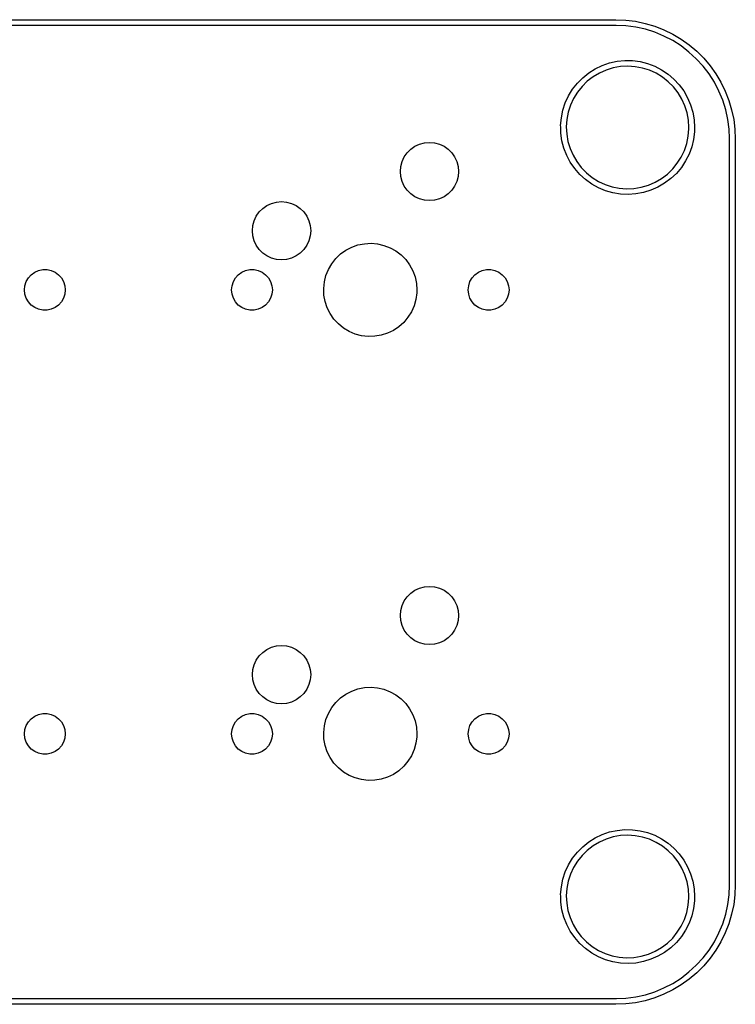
# Model space of a CAD drawing. Extents: x 93 to 214, y -121 to -79.
# Tile 4 of 4: x 183 to 214, y -121 to -79. Entities that reach past the tile are written whole.
import ezdxf

# ---------------------------------------------------------------- set-up
doc = ezdxf.new("R2010")
doc.units = 0
doc.layers.add('BLACK', color=7, linetype='CONTINUOUS')

msp = doc.modelspace()

# ---------------------------------------------------------------- linework, layer by layer
at = {"layer": 'BLACK', "linetype": 'CONTINUOUS'}
for p, q in [((98.5987, -79.1184), (208.599, -79.1184)), ((208.599, -79.3684), (98.5987, -79.3684)), ((208.599, -79.1184), (209.022, -79.1359)), ((208.614, -79.3644), (208.599, -79.3684)), ((209.024, -79.3824), (208.614, -79.3644)), ((209.022, -79.1359), (209.442, -79.1883)), ((209.446, -79.4379), (209.024, -79.3824)), ((209.442, -79.1883), (209.857, -79.2753)), ((209.857, -79.2753), (210.263, -79.3961)), ((210.263, -79.3961), (210.657, -79.5501)), ((209.862, -79.5301), (209.446, -79.4379)), ((210.268, -79.6581), (209.862, -79.5301)), ((210.661, -79.821), (210.268, -79.6581)), ((210.657, -79.5501), (211.038, -79.7361)), ((211.039, -80.0175), (210.661, -79.821)), ((211.038, -79.7361), (211.402, -79.953)), ((211.398, -80.2463), (211.039, -80.0175)), ((211.735, -80.5054), (211.398, -80.2463)), ((211.402, -79.953), (211.747, -80.1991)), ((211.747, -80.1991), (212.07, -80.4729)), ((212.049, -80.793), (211.735, -80.5054)), ((212.07, -80.4729), (212.369, -80.7724)), ((207.714, -81.2241), (208.012, -81.0816)), ((208.012, -81.0816), (208.326, -80.9743)), ((208.326, -80.9743), (208.649, -80.9038)), ((208.649, -80.9038), (208.978, -80.871)), ((209.113, -81.1137), (208.796, -81.1311)), ((208.978, -80.871), (209.309, -80.8762)), ((209.428, -81.1344), (209.113, -81.1137)), ((209.309, -80.8762), (209.637, -80.9194)), ((209.637, -80.9194), (209.958, -81)), ((209.958, -81), (210.268, -81.117)), ((210.268, -81.117), (210.562, -81.2688)), ((212.337, -81.1069), (212.049, -80.793)), ((212.596, -81.4446), (212.337, -81.1069)), ((212.369, -80.7724), (212.643, -81.0956)), ((212.643, -81.0956), (212.889, -81.4403)), ((207.175, -81.6069), (207.433, -81.3999)), ((207.433, -81.3999), (207.714, -81.2241)), ((207.893, -81.4066), (207.621, -81.5684)), ((208.182, -81.2786), (207.893, -81.4066)), ((208.485, -81.1863), (208.182, -81.2786)), ((208.796, -81.1311), (208.485, -81.1863)), ((209.739, -81.1929), (209.428, -81.1344)), ((210.041, -81.2883), (209.739, -81.1929)), ((210.329, -81.4193), (210.041, -81.2883)), ((210.6, -81.584), (210.329, -81.4193)), ((210.562, -81.2688), (210.837, -81.4534)), ((210.837, -81.4534), (211.089, -81.6684)), ((212.825, -81.8036), (212.596, -81.4446)), ((212.889, -81.4403), (213.106, -81.8042)), ((206.738, -82.1026), (206.942, -81.8422)), ((206.942, -81.8422), (207.175, -81.6069)), ((207.37, -81.7617), (207.144, -81.9838)), ((207.621, -81.5684), (207.37, -81.7617)), ((210.848, -81.7799), (210.6, -81.584)), ((211.071, -82.0043), (210.848, -81.7799)), ((211.089, -81.6684), (211.314, -81.9108)), ((211.314, -81.9108), (211.51, -82.1776)), ((213.021, -82.1812), (212.825, -81.8036)), ((213.106, -81.8042), (213.292, -82.1847)), ((206.426, -82.6851), (206.565, -82.3849)), ((206.565, -82.3849), (206.738, -82.1026)), ((206.947, -82.2313), (206.781, -82.5007)), ((207.144, -81.9838), (206.947, -82.2313)), ((211.266, -82.2539), (211.071, -82.0043)), ((211.429, -82.5251), (211.266, -82.2539)), ((211.51, -82.1776), (211.674, -82.4651)), ((213.184, -82.5745), (213.021, -82.1812)), ((213.292, -82.1847), (213.446, -82.5794)), ((206.322, -82.9993), (206.426, -82.6851)), ((206.649, -82.7882), (206.552, -83.0894)), ((206.781, -82.5007), (206.649, -82.7882)), ((211.559, -82.8139), (211.429, -82.5251)), ((211.674, -82.4651), (211.804, -82.7696)), ((211.804, -82.7696), (211.898, -83.0869)), ((213.312, -82.9805), (213.184, -82.5745)), ((213.446, -82.5794), (213.567, -82.9853)), ((206.255, -83.3234), (206.322, -82.9993)), ((206.552, -83.0894), (206.491, -83.4002)), ((211.653, -83.1161), (211.559, -82.8139)), ((211.71, -83.4275), (211.653, -83.1161)), ((211.898, -83.0869), (211.955, -83.413)), ((213.404, -83.3961), (213.312, -82.9805)), ((213.567, -82.9853), (213.654, -83.3999)), ((206.225, -83.6531), (206.255, -83.3234)), ((206.227, -83.7159), (206.225, -83.6531)), ((206.491, -83.4002), (206.469, -83.7159)), ((211.729, -83.7434), (211.71, -83.4275)), ((211.955, -83.413), (211.974, -83.7434)), ((213.46, -83.8182), (213.404, -83.3961)), ((213.654, -83.3999), (213.706, -83.8202)), ((206.234, -83.984), (206.227, -83.7159)), ((206.28, -84.3117), (206.234, -83.984)), ((206.469, -83.7159), (206.485, -84.032)), ((206.485, -84.032), (206.538, -84.344)), ((211.702, -84.114), (211.728, -83.7985)), ((211.728, -83.7985), (211.729, -83.7434)), ((211.968, -83.924), (211.928, -84.2526)), ((211.974, -83.7434), (211.968, -83.924)), ((213.477, -84.2188), (213.46, -83.8182)), ((213.706, -83.8202), (213.724, -84.2434)), ((199.968, -84.5509), (200.165, -84.4588)), ((200.165, -84.4588), (200.376, -84.4024)), ((200.376, -84.4024), (200.593, -84.3834)), ((200.593, -84.3834), (200.81, -84.4024)), ((200.81, -84.4024), (201.02, -84.4588)), ((201.02, -84.4588), (201.218, -84.5509)), ((206.364, -84.6319), (206.28, -84.3117)), ((206.538, -84.344), (206.629, -84.6472)), ((211.539, -84.7243), (211.639, -84.4241)), ((211.639, -84.4241), (211.702, -84.114)), ((211.928, -84.2526), (211.851, -84.5744)), ((213.474, -84.2434), (213.477, -84.2188)), ((213.474, -116.243), (213.474, -84.2434)), ((213.724, -84.2434), (213.724, -116.243)), ((199.51, -85.0084), (199.635, -84.83)), ((199.635, -84.83), (199.789, -84.6759)), ((199.789, -84.6759), (199.968, -84.5509)), ((201.218, -84.5509), (201.396, -84.6759)), ((201.396, -84.6759), (201.55, -84.83)), ((201.55, -84.83), (201.675, -85.0084)), ((206.485, -84.9402), (206.364, -84.6319)), ((206.629, -84.6472), (206.756, -84.9373)), ((211.403, -85.0104), (211.539, -84.7243)), ((211.737, -84.8852), (211.589, -85.1809)), ((211.851, -84.5744), (211.737, -84.8852)), ((199.362, -85.4164), (199.418, -85.2059)), ((199.418, -85.2059), (199.51, -85.0084)), ((201.675, -85.0084), (201.767, -85.2059)), ((201.767, -85.2059), (201.824, -85.4164)), ((206.64, -85.2328), (206.485, -84.9402)), ((206.827, -85.5055), (206.64, -85.2328)), ((206.756, -84.9373), (206.916, -85.2102)), ((206.916, -85.2102), (207.108, -85.4618)), ((211.035, -85.5235), (211.234, -85.278)), ((211.234, -85.278), (211.403, -85.0104)), ((211.589, -85.1809), (211.407, -85.4576)), ((199.343, -85.6334), (199.362, -85.4164)), ((199.362, -85.8505), (199.343, -85.6334)), ((201.824, -85.4164), (201.843, -85.6334)), ((201.843, -85.6334), (201.824, -85.8505)), ((207.045, -85.755), (206.827, -85.5055)), ((207.289, -85.9777), (207.045, -85.755)), ((207.108, -85.4618), (207.329, -85.6885)), ((207.329, -85.6885), (207.575, -85.8871)), ((210.554, -85.9339), (210.807, -85.7432)), ((210.807, -85.7432), (211.035, -85.5235)), ((211.195, -85.7115), (210.954, -85.9394)), ((211.407, -85.4576), (211.195, -85.7115)), ((199.418, -86.061), (199.362, -85.8505)), ((199.51, -86.2584), (199.418, -86.061)), ((201.767, -86.061), (201.675, -86.2584)), ((201.824, -85.8505), (201.767, -86.061)), ((207.558, -86.1709), (207.289, -85.9777)), ((207.847, -86.3319), (207.558, -86.1709)), ((207.575, -85.8871), (207.844, -86.0545)), ((207.844, -86.0545), (208.131, -86.1886)), ((208.131, -86.1886), (208.431, -86.2872)), ((209.99, -86.2178), (210.28, -86.0928)), ((210.28, -86.0928), (210.554, -85.9339)), ((210.69, -86.1381), (210.404, -86.3051)), ((210.954, -85.9394), (210.69, -86.1381)), ((199.635, -86.4369), (199.51, -86.2584)), ((199.789, -86.591), (199.635, -86.4369)), ((199.968, -86.716), (199.789, -86.591)), ((201.396, -86.591), (201.218, -86.716)), ((201.55, -86.4369), (201.396, -86.591)), ((201.675, -86.2584), (201.55, -86.4369)), ((208.153, -86.4585), (207.847, -86.3319)), ((208.472, -86.5492), (208.153, -86.4585)), ((208.431, -86.2872), (208.742, -86.3489)), ((208.798, -86.6027), (208.472, -86.5492)), ((208.742, -86.3489), (209.057, -86.3729)), ((209.129, -86.6183), (208.798, -86.6027)), ((209.057, -86.3729), (209.374, -86.3588)), ((209.459, -86.5958), (209.129, -86.6183)), ((209.374, -86.3588), (209.686, -86.3069)), ((209.785, -86.5354), (209.459, -86.5958)), ((209.686, -86.3069), (209.99, -86.2178)), ((210.101, -86.4381), (209.785, -86.5354)), ((210.404, -86.3051), (210.101, -86.4381)), ((193.618, -87.0909), (193.815, -86.9988)), ((193.815, -86.9988), (194.026, -86.9424)), ((194.026, -86.9424), (194.243, -86.9234)), ((194.243, -86.9234), (194.46, -86.9424)), ((194.46, -86.9424), (194.67, -86.9988)), ((194.67, -86.9988), (194.868, -87.0909)), ((200.165, -86.8081), (199.968, -86.716)), ((200.376, -86.8644), (200.165, -86.8081)), ((200.593, -86.8834), (200.376, -86.8644)), ((200.81, -86.8644), (200.593, -86.8834)), ((201.02, -86.8081), (200.81, -86.8644)), ((201.218, -86.716), (201.02, -86.8081)), ((193.16, -87.5484), (193.285, -87.37)), ((193.285, -87.37), (193.439, -87.2159)), ((193.439, -87.2159), (193.618, -87.0909)), ((194.868, -87.0909), (195.046, -87.2159)), ((195.046, -87.2159), (195.2, -87.37)), ((195.2, -87.37), (195.325, -87.5484)), ((193.012, -87.9564), (193.068, -87.7459)), ((193.068, -87.7459), (193.16, -87.5484)), ((195.325, -87.5484), (195.417, -87.7459)), ((195.417, -87.7459), (195.474, -87.9564)), ((192.993, -88.1734), (193.012, -87.9564)), ((193.012, -88.3905), (192.993, -88.1734)), ((195.474, -87.9564), (195.493, -88.1734)), ((195.493, -88.1734), (195.474, -88.3905)), ((193.068, -88.601), (193.012, -88.3905)), ((193.16, -88.7984), (193.068, -88.601)), ((195.417, -88.601), (195.325, -88.7984)), ((195.474, -88.3905), (195.417, -88.601)), ((197.802, -88.7292), (198.084, -88.7137)), ((198.084, -88.7137), (198.366, -88.7381)), ((193.285, -88.9769), (193.16, -88.7984)), ((193.439, -89.131), (193.285, -88.9769)), ((193.618, -89.256), (193.439, -89.131)), ((195.046, -89.131), (194.868, -89.256)), ((195.2, -88.9769), (195.046, -89.131)), ((195.325, -88.7984), (195.2, -88.9769)), ((196.778, -89.1724), (197.008, -89.0082)), ((197.008, -89.0082), (197.259, -88.8779)), ((197.259, -88.8779), (197.525, -88.7843)), ((197.525, -88.7843), (197.802, -88.7292)), ((198.366, -88.7381), (198.641, -88.8019)), ((198.641, -88.8019), (198.904, -88.9038)), ((198.904, -88.9038), (199.151, -89.0418)), ((199.151, -89.0418), (199.375, -89.2132)), ((193.815, -89.3481), (193.618, -89.256)), ((194.026, -89.4044), (193.815, -89.3481)), ((194.243, -89.4234), (194.026, -89.4044)), ((194.46, -89.4044), (194.243, -89.4234)), ((194.67, -89.3481), (194.46, -89.4044)), ((194.868, -89.256), (194.67, -89.3481)), ((196.399, -89.5893), (196.574, -89.3674)), ((196.574, -89.3674), (196.778, -89.1724)), ((199.375, -89.2132), (199.574, -89.4145)), ((199.574, -89.4145), (199.741, -89.6418)), ((183.497, -90.0632), (183.645, -89.9557)), ((183.645, -89.9557), (183.812, -89.8813)), ((183.812, -89.8813), (183.991, -89.8432)), ((183.991, -89.8432), (184.174, -89.8432)), ((184.174, -89.8432), (184.353, -89.8813)), ((184.353, -89.8813), (184.52, -89.9557)), ((184.52, -89.9557), (184.668, -90.0632)), ((192.387, -90.0632), (192.535, -89.9557)), ((192.535, -89.9557), (192.702, -89.8813)), ((192.702, -89.8813), (192.881, -89.8432)), ((192.881, -89.8432), (193.064, -89.8432)), ((193.064, -89.8432), (193.243, -89.8813)), ((193.243, -89.8813), (193.41, -89.9557)), ((193.41, -89.9557), (193.558, -90.0632)), ((196.151, -90.0954), (196.257, -89.8336)), ((196.257, -89.8336), (196.399, -89.5893)), ((199.741, -89.6418), (199.876, -89.8904)), ((199.876, -89.8904), (199.973, -90.1555)), ((202.547, -90.0632), (202.695, -89.9557)), ((202.695, -89.9557), (202.862, -89.8813)), ((202.862, -89.8813), (203.041, -89.8432)), ((203.041, -89.8432), (203.224, -89.8432)), ((203.224, -89.8432), (203.403, -89.8813)), ((203.403, -89.8813), (203.57, -89.9557)), ((203.57, -89.9557), (203.718, -90.0632)), ((183.227, -90.5315), (183.283, -90.3575)), ((183.283, -90.3575), (183.375, -90.1991)), ((183.375, -90.1991), (183.497, -90.0632)), ((184.668, -90.0632), (184.791, -90.1991)), ((184.791, -90.1991), (184.882, -90.3575)), ((184.882, -90.3575), (184.939, -90.5315)), ((192.117, -90.5315), (192.173, -90.3575)), ((192.173, -90.3575), (192.265, -90.1991)), ((192.265, -90.1991), (192.387, -90.0632)), ((193.558, -90.0632), (193.681, -90.1991)), ((193.681, -90.1991), (193.772, -90.3575)), ((193.772, -90.3575), (193.829, -90.5315)), ((196.054, -90.6506), (196.083, -90.3696)), ((196.083, -90.3696), (196.151, -90.0954)), ((199.973, -90.1555), (200.033, -90.4316)), ((202.277, -90.5315), (202.333, -90.3575)), ((202.333, -90.3575), (202.425, -90.1991)), ((202.425, -90.1991), (202.547, -90.0632)), ((203.718, -90.0632), (203.841, -90.1991)), ((203.841, -90.1991), (203.932, -90.3575)), ((203.932, -90.3575), (203.989, -90.5315)), ((183.208, -90.7134), (183.227, -90.5315)), ((183.227, -90.8954), (183.208, -90.7134)), ((184.939, -90.5315), (184.958, -90.7134)), ((184.958, -90.7134), (184.939, -90.8954)), ((192.098, -90.7134), (192.117, -90.5315)), ((192.117, -90.8954), (192.098, -90.7134)), ((193.829, -90.5315), (193.848, -90.7134)), ((193.848, -90.7134), (193.829, -90.8954)), ((196.065, -90.9329), (196.054, -90.6506)), ((200.033, -90.4316), (200.053, -90.7134)), ((200.053, -90.7134), (200.049, -90.839)), ((202.258, -90.7134), (202.277, -90.5315)), ((202.277, -90.8954), (202.258, -90.7134)), ((203.989, -90.5315), (204.008, -90.7134)), ((204.008, -90.7134), (203.989, -90.8954)), ((183.283, -91.0693), (183.227, -90.8954)), ((183.375, -91.2278), (183.283, -91.0693)), ((183.497, -91.3637), (183.375, -91.2278)), ((184.791, -91.2278), (184.668, -91.3637)), ((184.882, -91.0693), (184.791, -91.2278)), ((184.939, -90.8954), (184.882, -91.0693)), ((192.173, -91.0693), (192.117, -90.8954)), ((192.265, -91.2278), (192.173, -91.0693)), ((192.387, -91.3637), (192.265, -91.2278)), ((193.681, -91.2278), (193.558, -91.3637)), ((193.772, -91.0693), (193.681, -91.2278)), ((193.829, -90.8954), (193.772, -91.0693)), ((196.116, -91.2108), (196.065, -90.9329)), ((196.205, -91.4788), (196.116, -91.2108)), ((200.011, -91.119), (199.935, -91.3909)), ((200.049, -90.839), (200.011, -91.119)), ((202.333, -91.0693), (202.277, -90.8954)), ((202.425, -91.2278), (202.333, -91.0693)), ((202.547, -91.3637), (202.425, -91.2278)), ((203.841, -91.2278), (203.718, -91.3637)), ((203.932, -91.0693), (203.841, -91.2278)), ((203.989, -90.8954), (203.932, -91.0693)), ((183.645, -91.4712), (183.497, -91.3637)), ((183.812, -91.5456), (183.645, -91.4712)), ((183.991, -91.5836), (183.812, -91.5456)), ((184.174, -91.5836), (183.991, -91.5836)), ((184.353, -91.5456), (184.174, -91.5836)), ((184.52, -91.4712), (184.353, -91.5456)), ((184.668, -91.3637), (184.52, -91.4712)), ((192.535, -91.4712), (192.387, -91.3637)), ((192.702, -91.5456), (192.535, -91.4712)), ((192.881, -91.5836), (192.702, -91.5456)), ((193.064, -91.5836), (192.881, -91.5836)), ((193.243, -91.5456), (193.064, -91.5836)), ((193.41, -91.4712), (193.243, -91.5456)), ((193.558, -91.3637), (193.41, -91.4712)), ((196.331, -91.7315), (196.205, -91.4788)), ((199.82, -91.6493), (199.671, -91.889)), ((199.935, -91.3909), (199.82, -91.6493)), ((202.695, -91.4712), (202.547, -91.3637)), ((202.862, -91.5456), (202.695, -91.4712)), ((203.041, -91.5836), (202.862, -91.5456)), ((203.224, -91.5836), (203.041, -91.5836)), ((203.403, -91.5456), (203.224, -91.5836)), ((203.57, -91.4712), (203.403, -91.5456)), ((203.718, -91.3637), (203.57, -91.4712)), ((196.492, -91.9639), (196.331, -91.7315)), ((196.684, -92.1714), (196.492, -91.9639)), ((199.671, -91.889), (199.489, -92.1053)), ((196.903, -92.3497), (196.684, -92.1714)), ((197.145, -92.4955), (196.903, -92.3497)), ((197.405, -92.6056), (197.145, -92.4955)), ((199.044, -92.4507), (198.789, -92.573)), ((199.279, -92.2937), (199.044, -92.4507)), ((199.489, -92.1053), (199.279, -92.2937)), ((197.678, -92.678), (197.405, -92.6056)), ((197.959, -92.7112), (197.678, -92.678)), ((198.241, -92.7046), (197.959, -92.7112)), ((198.52, -92.6582), (198.241, -92.7046)), ((198.789, -92.573), (198.52, -92.6582)), ((199.968, -103.601), (200.165, -103.509)), ((200.165, -103.509), (200.376, -103.452)), ((200.376, -103.452), (200.593, -103.433)), ((200.593, -103.433), (200.81, -103.452)), ((200.81, -103.452), (201.02, -103.509)), ((201.02, -103.509), (201.218, -103.601)), ((199.51, -104.058), (199.635, -103.88)), ((199.635, -103.88), (199.789, -103.726)), ((199.789, -103.726), (199.968, -103.601)), ((201.218, -103.601), (201.396, -103.726)), ((201.396, -103.726), (201.55, -103.88)), ((201.55, -103.88), (201.675, -104.058)), ((199.362, -104.466), (199.418, -104.256)), ((199.418, -104.256), (199.51, -104.058)), ((201.675, -104.058), (201.767, -104.256)), ((201.767, -104.256), (201.824, -104.466)), ((199.343, -104.683), (199.362, -104.466)), ((199.362, -104.9), (199.343, -104.683)), ((201.824, -104.466), (201.843, -104.683)), ((201.843, -104.683), (201.824, -104.9)), ((199.418, -105.111), (199.362, -104.9)), ((199.51, -105.308), (199.418, -105.111)), ((201.767, -105.111), (201.675, -105.308)), ((201.824, -104.9), (201.767, -105.111)), ((199.635, -105.487), (199.51, -105.308)), ((199.789, -105.641), (199.635, -105.487)), ((201.55, -105.487), (201.396, -105.641)), ((201.675, -105.308), (201.55, -105.487)), ((193.815, -106.049), (194.026, -105.992)), ((194.026, -105.992), (194.243, -105.973)), ((194.243, -105.973), (194.46, -105.992)), ((194.46, -105.992), (194.67, -106.049)), ((199.968, -105.766), (199.789, -105.641)), ((200.165, -105.858), (199.968, -105.766)), ((200.376, -105.914), (200.165, -105.858)), ((200.593, -105.933), (200.376, -105.914)), ((200.81, -105.914), (200.593, -105.933)), ((201.02, -105.858), (200.81, -105.914)), ((201.218, -105.766), (201.02, -105.858)), ((201.396, -105.641), (201.218, -105.766)), ((193.16, -106.598), (193.285, -106.42)), ((193.285, -106.42), (193.439, -106.266)), ((193.439, -106.266), (193.618, -106.141)), ((193.618, -106.141), (193.815, -106.049)), ((194.67, -106.049), (194.868, -106.141)), ((194.868, -106.141), (195.046, -106.266)), ((195.046, -106.266), (195.2, -106.42)), ((195.2, -106.42), (195.325, -106.598)), ((193.012, -107.006), (193.068, -106.796)), ((193.068, -106.796), (193.16, -106.598)), ((195.325, -106.598), (195.417, -106.796)), ((195.417, -106.796), (195.474, -107.006)), ((192.993, -107.223), (193.012, -107.006)), ((193.012, -107.44), (192.993, -107.223)), ((195.474, -107.006), (195.493, -107.223)), ((195.493, -107.223), (195.474, -107.44)), ((193.068, -107.651), (193.012, -107.44)), ((193.16, -107.848), (193.068, -107.651)), ((195.417, -107.651), (195.325, -107.848)), ((195.474, -107.44), (195.417, -107.651)), ((193.285, -108.027), (193.16, -107.848)), ((193.439, -108.181), (193.285, -108.027)), ((195.2, -108.027), (195.046, -108.181)), ((195.325, -107.848), (195.2, -108.027)), ((196.778, -108.222), (197.008, -108.058)), ((197.008, -108.058), (197.259, -107.928)), ((197.259, -107.928), (197.525, -107.834)), ((197.525, -107.834), (197.802, -107.779)), ((197.802, -107.779), (198.084, -107.764)), ((198.084, -107.764), (198.366, -107.788)), ((198.366, -107.788), (198.641, -107.852)), ((198.641, -107.852), (198.904, -107.954)), ((198.904, -107.954), (199.151, -108.092)), ((199.151, -108.092), (199.375, -108.263)), ((193.618, -108.306), (193.439, -108.181)), ((193.815, -108.398), (193.618, -108.306)), ((194.026, -108.454), (193.815, -108.398)), ((194.243, -108.473), (194.026, -108.454)), ((194.46, -108.454), (194.243, -108.473)), ((194.67, -108.398), (194.46, -108.454)), ((194.868, -108.306), (194.67, -108.398)), ((195.046, -108.181), (194.868, -108.306)), ((196.399, -108.639), (196.574, -108.417)), ((196.574, -108.417), (196.778, -108.222)), ((199.375, -108.263), (199.574, -108.465)), ((199.574, -108.465), (199.741, -108.692)), ((183.645, -109.006), (183.812, -108.931)), ((183.812, -108.931), (183.991, -108.893)), ((183.991, -108.893), (184.174, -108.893)), ((184.174, -108.893), (184.353, -108.931)), ((184.353, -108.931), (184.52, -109.006)), ((192.535, -109.006), (192.702, -108.931)), ((192.702, -108.931), (192.881, -108.893)), ((192.881, -108.893), (193.064, -108.893)), ((193.064, -108.893), (193.243, -108.931)), ((193.243, -108.931), (193.41, -109.006)), ((196.151, -109.145), (196.257, -108.884)), ((196.257, -108.884), (196.399, -108.639)), ((199.741, -108.692), (199.876, -108.94)), ((199.876, -108.94), (199.973, -109.205)), ((202.695, -109.006), (202.862, -108.931)), ((202.862, -108.931), (203.041, -108.893)), ((203.041, -108.893), (203.224, -108.893)), ((203.224, -108.893), (203.403, -108.931)), ((203.403, -108.931), (203.57, -109.006)), ((183.227, -109.582), (183.283, -109.408)), ((183.283, -109.408), (183.375, -109.249)), ((183.375, -109.249), (183.497, -109.113)), ((183.497, -109.113), (183.645, -109.006)), ((184.52, -109.006), (184.668, -109.113)), ((184.668, -109.113), (184.791, -109.249)), ((184.791, -109.249), (184.882, -109.408)), ((184.882, -109.408), (184.939, -109.582)), ((192.117, -109.582), (192.173, -109.408)), ((192.173, -109.408), (192.265, -109.249)), ((192.265, -109.249), (192.387, -109.113)), ((192.387, -109.113), (192.535, -109.006)), ((193.41, -109.006), (193.558, -109.113)), ((193.558, -109.113), (193.681, -109.249)), ((193.681, -109.249), (193.772, -109.408)), ((193.772, -109.408), (193.829, -109.582)), ((196.054, -109.701), (196.083, -109.42)), ((196.083, -109.42), (196.151, -109.145)), ((199.973, -109.205), (200.033, -109.482)), ((202.277, -109.582), (202.333, -109.408)), ((202.333, -109.408), (202.425, -109.249)), ((202.425, -109.249), (202.547, -109.113)), ((202.547, -109.113), (202.695, -109.006)), ((203.57, -109.006), (203.718, -109.113)), ((203.718, -109.113), (203.841, -109.249)), ((203.841, -109.249), (203.932, -109.408)), ((203.932, -109.408), (203.989, -109.582)), ((183.208, -109.763), (183.227, -109.582)), ((183.227, -109.945), (183.208, -109.763)), ((184.939, -109.582), (184.958, -109.763)), ((184.958, -109.763), (184.939, -109.945)), ((192.098, -109.763), (192.117, -109.582)), ((192.117, -109.945), (192.098, -109.763)), ((193.829, -109.582), (193.848, -109.763)), ((193.848, -109.763), (193.829, -109.945)), ((196.065, -109.983), (196.054, -109.701)), ((200.033, -109.482), (200.053, -109.763)), ((200.053, -109.763), (200.049, -109.889)), ((202.258, -109.763), (202.277, -109.582)), ((202.277, -109.945), (202.258, -109.763)), ((203.989, -109.582), (204.008, -109.763)), ((204.008, -109.763), (203.989, -109.945)), ((183.283, -110.119), (183.227, -109.945)), ((183.375, -110.278), (183.283, -110.119)), ((184.882, -110.119), (184.791, -110.278)), ((184.939, -109.945), (184.882, -110.119)), ((192.173, -110.119), (192.117, -109.945)), ((192.265, -110.278), (192.173, -110.119)), ((193.772, -110.119), (193.681, -110.278)), ((193.829, -109.945), (193.772, -110.119)), ((196.116, -110.261), (196.065, -109.983)), ((196.205, -110.529), (196.116, -110.261)), ((200.011, -110.169), (199.935, -110.441)), ((200.049, -109.889), (200.011, -110.169)), ((202.333, -110.119), (202.277, -109.945)), ((202.425, -110.278), (202.333, -110.119)), ((203.932, -110.119), (203.841, -110.278)), ((203.989, -109.945), (203.932, -110.119)), ((183.497, -110.414), (183.375, -110.278)), ((183.645, -110.521), (183.497, -110.414)), ((183.812, -110.596), (183.645, -110.521)), ((183.991, -110.634), (183.812, -110.596)), ((184.174, -110.634), (183.991, -110.634)), ((184.353, -110.596), (184.174, -110.634)), ((184.52, -110.521), (184.353, -110.596)), ((184.668, -110.414), (184.52, -110.521)), ((184.791, -110.278), (184.668, -110.414)), ((192.387, -110.414), (192.265, -110.278)), ((192.535, -110.521), (192.387, -110.414)), ((192.702, -110.596), (192.535, -110.521)), ((192.881, -110.634), (192.702, -110.596)), ((193.064, -110.634), (192.881, -110.634)), ((193.243, -110.596), (193.064, -110.634)), ((193.41, -110.521), (193.243, -110.596)), ((193.558, -110.414), (193.41, -110.521)), ((193.681, -110.278), (193.558, -110.414)), ((196.331, -110.782), (196.205, -110.529)), ((199.935, -110.441), (199.82, -110.699)), ((202.547, -110.414), (202.425, -110.278)), ((202.695, -110.521), (202.547, -110.414)), ((202.862, -110.596), (202.695, -110.521)), ((203.041, -110.634), (202.862, -110.596)), ((203.224, -110.634), (203.041, -110.634)), ((203.403, -110.596), (203.224, -110.634)), ((203.57, -110.521), (203.403, -110.596)), ((203.718, -110.414), (203.57, -110.521)), ((203.841, -110.278), (203.718, -110.414)), ((196.492, -111.014), (196.331, -110.782)), ((196.684, -111.221), (196.492, -111.014)), ((199.671, -110.939), (199.489, -111.155)), ((199.82, -110.699), (199.671, -110.939)), ((196.903, -111.4), (196.684, -111.221)), ((197.145, -111.545), (196.903, -111.4)), ((199.044, -111.501), (198.789, -111.623)), ((199.279, -111.344), (199.044, -111.501)), ((199.489, -111.155), (199.279, -111.344)), ((197.405, -111.656), (197.145, -111.545)), ((197.678, -111.728), (197.405, -111.656)), ((197.959, -111.761), (197.678, -111.728)), ((198.241, -111.755), (197.959, -111.761)), ((198.52, -111.708), (198.241, -111.755)), ((198.789, -111.623), (198.52, -111.708)), ((208.012, -114.082), (208.326, -113.974)), ((208.326, -113.974), (208.649, -113.904)), ((208.649, -113.904), (208.978, -113.871)), ((208.978, -113.871), (209.309, -113.876)), ((209.309, -113.876), (209.637, -113.919)), ((209.637, -113.919), (209.958, -114)), ((209.958, -114), (210.268, -114.117)), ((207.175, -114.607), (207.433, -114.4)), ((207.433, -114.4), (207.714, -114.224)), ((207.893, -114.407), (207.621, -114.568)), ((207.714, -114.224), (208.012, -114.082)), ((208.182, -114.279), (207.893, -114.407)), ((208.485, -114.186), (208.182, -114.279)), ((208.796, -114.131), (208.485, -114.186)), ((209.113, -114.114), (208.796, -114.131)), ((209.428, -114.134), (209.113, -114.114)), ((209.739, -114.193), (209.428, -114.134)), ((210.041, -114.288), (209.739, -114.193)), ((210.329, -114.419), (210.041, -114.288)), ((210.268, -114.117), (210.562, -114.269)), ((210.6, -114.584), (210.329, -114.419)), ((210.562, -114.269), (210.837, -114.453)), ((210.837, -114.453), (211.089, -114.668)), ((206.738, -115.103), (206.942, -114.842)), ((206.942, -114.842), (207.175, -114.607)), ((207.37, -114.762), (207.144, -114.984)), ((207.621, -114.568), (207.37, -114.762)), ((210.848, -114.78), (210.6, -114.584)), ((211.071, -115.004), (210.848, -114.78)), ((211.089, -114.668), (211.314, -114.911)), ((211.314, -114.911), (211.51, -115.178)), ((206.565, -115.385), (206.738, -115.103)), ((206.947, -115.231), (206.781, -115.501)), ((207.144, -114.984), (206.947, -115.231)), ((211.266, -115.254), (211.071, -115.004)), ((211.429, -115.525), (211.266, -115.254)), ((211.51, -115.178), (211.674, -115.465)), ((206.322, -115.999), (206.426, -115.685)), ((206.426, -115.685), (206.565, -115.385)), ((206.781, -115.501), (206.649, -115.788)), ((211.559, -115.814), (211.429, -115.525)), ((211.674, -115.465), (211.804, -115.77)), ((206.255, -116.323), (206.322, -115.999)), ((206.552, -116.089), (206.491, -116.4)), ((206.649, -115.788), (206.552, -116.089)), ((211.653, -116.116), (211.559, -115.814)), ((211.71, -116.428), (211.653, -116.116)), ((211.804, -115.77), (211.898, -116.087)), ((211.898, -116.087), (211.955, -116.413)), ((206.225, -116.653), (206.255, -116.323)), ((206.491, -116.4), (206.469, -116.716)), ((211.729, -116.743), (211.71, -116.428)), ((211.955, -116.413), (211.974, -116.743)), ((213.46, -116.669), (213.478, -116.258)), ((213.478, -116.258), (213.474, -116.243)), ((213.724, -116.243), (213.706, -116.667)), ((206.227, -116.716), (206.225, -116.653)), ((206.234, -116.984), (206.227, -116.716)), ((206.28, -117.312), (206.234, -116.984)), ((206.469, -116.716), (206.485, -117.032)), ((211.702, -117.114), (211.728, -116.799)), ((211.728, -116.799), (211.729, -116.743)), ((211.968, -116.924), (211.928, -117.253)), ((211.974, -116.743), (211.968, -116.924)), ((213.404, -117.091), (213.46, -116.669)), ((213.706, -116.667), (213.654, -117.087)), ((206.364, -117.632), (206.28, -117.312)), ((206.485, -117.032), (206.538, -117.344)), ((206.538, -117.344), (206.629, -117.647)), ((211.539, -117.724), (211.639, -117.424)), ((211.639, -117.424), (211.702, -117.114)), ((211.928, -117.253), (211.851, -117.574)), ((213.312, -117.506), (213.404, -117.091)), ((213.654, -117.087), (213.567, -117.502)), ((206.485, -117.94), (206.364, -117.632)), ((206.629, -117.647), (206.756, -117.937)), ((211.403, -118.01), (211.539, -117.724)), ((211.851, -117.574), (211.737, -117.885)), ((213.184, -117.912), (213.312, -117.506)), ((213.567, -117.502), (213.446, -117.908)), ((206.64, -118.233), (206.485, -117.94)), ((206.827, -118.506), (206.64, -118.233)), ((206.756, -117.937), (206.916, -118.21)), ((206.916, -118.21), (207.108, -118.462)), ((211.035, -118.523), (211.234, -118.278)), ((211.234, -118.278), (211.403, -118.01)), ((211.589, -118.181), (211.407, -118.458)), ((211.737, -117.885), (211.589, -118.181)), ((213.021, -118.306), (213.184, -117.912)), ((213.446, -117.908), (213.292, -118.302)), ((207.045, -118.755), (206.827, -118.506)), ((207.108, -118.462), (207.329, -118.689)), ((207.329, -118.689), (207.575, -118.887)), ((210.807, -118.743), (211.035, -118.523)), ((211.195, -118.712), (210.954, -118.939)), ((211.407, -118.458), (211.195, -118.712)), ((212.596, -119.042), (212.825, -118.683)), ((212.825, -118.683), (213.021, -118.306)), ((213.106, -118.683), (212.889, -119.047)), ((213.292, -118.302), (213.106, -118.683)), ((207.289, -118.978), (207.045, -118.755)), ((207.558, -119.171), (207.289, -118.978)), ((207.575, -118.887), (207.844, -119.055)), ((207.844, -119.055), (208.131, -119.189)), ((209.99, -119.218), (210.28, -119.093)), ((210.28, -119.093), (210.554, -118.934)), ((210.69, -119.138), (210.404, -119.305)), ((210.554, -118.934), (210.807, -118.743)), ((210.954, -118.939), (210.69, -119.138)), ((212.337, -119.38), (212.596, -119.042)), ((212.889, -119.047), (212.643, -119.391)), ((207.847, -119.332), (207.558, -119.171)), ((208.153, -119.459), (207.847, -119.332)), ((208.131, -119.189), (208.431, -119.287)), ((208.472, -119.549), (208.153, -119.459)), ((208.431, -119.287), (208.742, -119.349)), ((208.798, -119.603), (208.472, -119.549)), ((208.742, -119.349), (209.057, -119.373)), ((209.057, -119.373), (209.374, -119.359)), ((209.374, -119.359), (209.686, -119.307)), ((209.785, -119.535), (209.459, -119.596)), ((209.686, -119.307), (209.99, -119.218)), ((210.101, -119.438), (209.785, -119.535)), ((210.404, -119.305), (210.101, -119.438)), ((212.049, -119.694), (212.337, -119.38)), ((212.643, -119.391), (212.369, -119.715)), ((209.129, -119.618), (208.798, -119.603)), ((209.459, -119.596), (209.129, -119.618)), ((211.398, -120.241), (211.735, -119.981)), ((211.735, -119.981), (212.049, -119.694)), ((212.369, -119.715), (212.07, -120.014)), ((211.039, -120.469), (211.398, -120.241)), ((211.747, -120.288), (211.402, -120.534)), ((212.07, -120.014), (211.747, -120.288)), ((209.862, -120.957), (210.268, -120.829)), ((210.268, -120.829), (210.661, -120.666)), ((211.038, -120.751), (210.657, -120.937)), ((210.661, -120.666), (211.039, -120.469)), ((211.402, -120.534), (211.038, -120.751)), ((98.5987, -121.118), (208.599, -121.118)), ((208.599, -121.118), (208.623, -121.122)), ((208.623, -121.122), (209.024, -121.105)), ((209.024, -121.105), (209.446, -121.049)), ((209.857, -121.212), (209.442, -121.299)), ((209.446, -121.049), (209.862, -120.957)), ((210.263, -121.091), (209.857, -121.212)), ((210.657, -120.937), (210.263, -121.091)), ((208.599, -121.368), (98.5987, -121.368)), ((209.022, -121.351), (208.599, -121.368)), ((209.442, -121.299), (209.022, -121.351))]:
    msp.add_line(p, q, dxfattribs=at)

doc.saveas('drawing.dxf')
